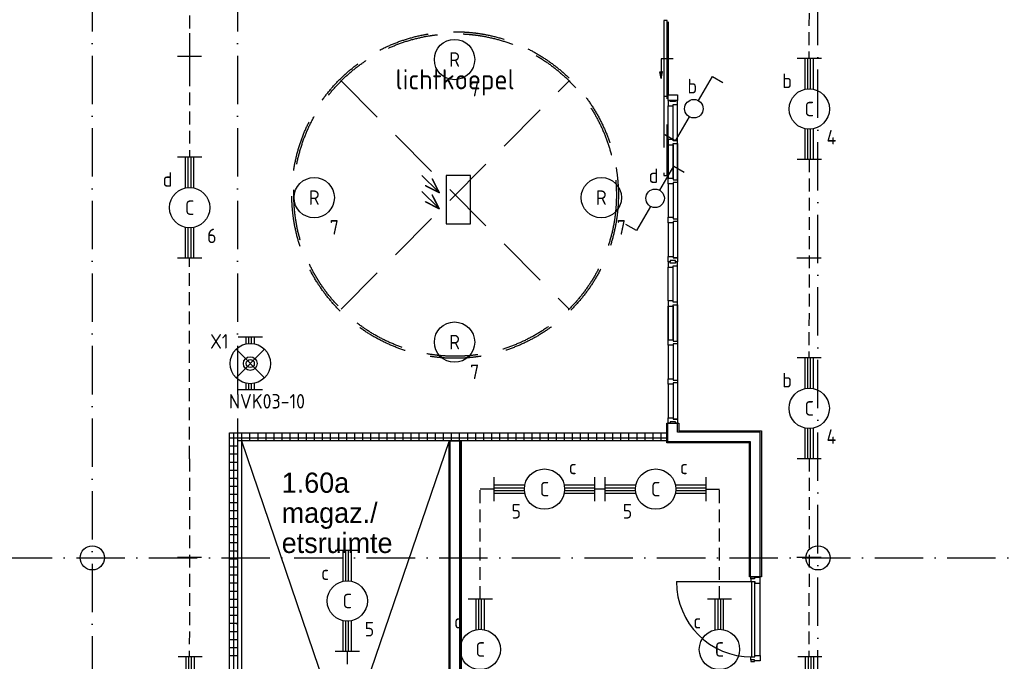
# Model space of a CAD drawing. Header units: millimetres. Extents: x -6587 to 112313, y 244 to 84344.
# Tile 47 of 55: x 65275 to 77486, y 56622 to 64579. Entities that reach past the tile are written whole.
import ezdxf
from ezdxf.enums import TextEntityAlignment as Align

# ---------------------------------------------------------------- set-up
doc = ezdxf.new("R2010")
doc.units = ezdxf.units.MM
doc.header["$LTSCALE"] = 100
doc.linetypes.add('DASHDOT', pattern=[9, 6, -1.5, 0, -1.5])
doc.linetypes.add('HIDDEN', pattern=[9.525, 6.35, -3.175])
doc.layers.get('0').update_dxf_attribs({"linetype": 'CONTINUOUS'})
for name, color, linetype in [('AL$1----_ALGEMEEN', 7, 'CONTINUOUS'), ('AL$1----_TEKST', 7, 'CONTINUOUS'), ('AL$7----_STRAMIEN', 1, 'DASHDOT'), ('AL22----_BINNENWAND', 7, 'CONTINUOUS'), ('AL28----_KONSTRUKTIE', 3, 'CONTINUOUS'), ('AL31----_BUITENKOZ', 7, 'CONTINUOUS'), ('AL32----_BINNENKOZ', 7, 'CONTINUOUS'), ('AL32----_DRAAIR', 7, 'CONTINUOUS'), ('AL37----_DAKOPENING', 7, 'HIDDEN'), ('ALXAX---_TEGELWERK', 1, 'CONTINUOUS'), ('BOUW', 8, 'CONTINUOUS'), ('EB63101-_ATTRIB', 2, 'CONTINUOUS'), ('EB63102-_ATTRIB', 2, 'CONTINUOUS'), ('EB63501-_ATTRIB', 2, 'CONTINUOUS'), ('EL63101-_LICHT-ARM', 3, 'CONTINUOUS'), ('EL63102-_LICHT-SCH', 3, 'CONTINUOUS'), ('EL63501-_NOODVRL-ARM', 3, 'CONTINUOUS'), ('LIJN035', 50, 'CONTINUOUS')]:
    doc.layers.add(name, color=color, linetype=linetype)
doc.styles.add('1_8', font='iso', dxfattribs={"width": 0.7, "height": 1.8})
doc.styles.add('BURO-025', font='BUROFONT.shx', dxfattribs={"height": 250})
doc.styles.add('NORATT', font='isocp.shx')
doc.styles.get("Standard").update_dxf_attribs({"font": 'iso.shx'})

# ---------------------------------------------------------------- blocks, each defined once
blk = doc.blocks.new('ES3G00')
blk.add_circle((0, 0), 2.5)
at = {"color": 6, "style": '1_8'}
for tag, flags, p in [('SCHAK', 8, (3.5, 2.75)), ('A_CODE', 8, (0, 0)), ('GROEP', 8, (-3.5, -2.75)), ('KAST', 9, (3.5, -2.75))]:
    blk.add_attdef(tag, text='', height=1.8, dxfattribs=dict(at, flags=flags)).set_placement(p, align=Align.MIDDLE)
blk = doc.blocks.new('EJ3T01')
at = {"color": 0}
for p, q in [((-3.25, -1.5), (-3.25, 1.5)), ((-1.77, 1.77), (1.77, -1.77)), ((1.77, 1.77), (-1.77, -1.77)), ((3.25, -1.5), (3.25, 1.5)), ((-3.25, 0.52), (-2.44, 0.52)), ((-3.25, 0.17), (-2.49, 0.17)), ((2.44, 0.52), (3.25, 0.52)), ((2.49, 0.17), (3.25, 0.17)), ((-3.25, -0.17), (-2.49, -0.17)), ((-3.25, -0.52), (-2.44, -0.52)), ((2.44, -0.52), (3.25, -0.52)), ((2.49, -0.17), (3.25, -0.17))]:
    blk.add_line(p, q, dxfattribs=at)
at = {"color": 6}
blk.add_lwpolyline([(1.77, -1.77), (1.75, -1.75)], dxfattribs=at)
at = {"color": 0}
for radius in [2.5, 0.85, 0.5]:
    blk.add_circle((0, 0), radius, dxfattribs=at)
at = {"style": '1_8'}
for tag, flags, p in [('GELIJK', 9, (3.5, 5)), ('A_CODE', 8, (-3.5, 2.75)), ('SCHAK', 8, (3.5, 2.75)), ('GROEP', 8, (-3.5, -2.75)), ('KAST', 9, (3.5, -2.75))]:
    blk.add_attdef(tag, text='', height=1.8, dxfattribs=dict(at, flags=flags)).set_placement(p, align=Align.MIDDLE_CENTER)
blk = doc.blocks.new('ES050601')
for p, q in [((-3, 3), (-1, 1)), ((-3, 1), (-1, -1))]:
    blk.add_line(p, q)
blk.add_lwpolyline([(0, -3), (3, -3), (3, 3), (0, 3)], close=True)
at = {"style": '1_8'}
for p in [(-1.5, 1.5), (-1.5, -0.5)]:
    blk.add_text('V', height=2, rotation=45, dxfattribs=at).set_placement(p, align=Align.MIDDLE)
for tag, flags, p in [('SCHAK', 8, (3, 5.5)), ('KAST', 9, (-3, 0.5)), ('M_CODE', 9, (0, 0)), ('DOEL', 9, (-3, -2)), ('GROEP', 9, (-3, -4.5))]:
    blk.add_attdef(tag, text='', height=1.8, dxfattribs=dict(at, flags=flags)).set_placement(p, align=Align.MIDDLE_CENTER)
blk = doc.blocks.new('ES3SW')
for points in [[(0.58, 1), (2.31, 4), (3.61, 3.25)], [(-0.58, -1), (-2.31, -4), (-3.61, -3.25)]]:
    blk.add_lwpolyline(points)
blk.add_circle((0, 0), 1.15)
at = {"style": '1_8'}
for tag, flags, p in [('SCHAK', 8, (3, 5.5)), ('KAST', 9, (-3, 0.5)), ('M_CODE', 9, (0, 0)), ('DOEL', 9, (-3, -2)), ('GROEP', 9, (-3, -4.5))]:
    blk.add_attdef(tag, text='', height=1.8, dxfattribs=dict(at, flags=flags)).set_placement(p, align=Align.MIDDLE_CENTER)
blk = doc.blocks.new('EJ3T20')
at = {"color": 0}
for p, q in [((-6.25, -1.5), (-6.25, 1.5)), ((-6.25, -1.5), (-6.25, 1.5)), ((6.25, -1.5), (6.25, 1.5)), ((6.25, -1.5), (6.25, 1.5)), ((-6.25, 0.52), (-2.44, 0.52)), ((-6.25, 0.52), (-2.44, 0.52)), ((-6.25, 0.17), (-2.49, 0.17)), ((-6.25, 0.17), (-2.49, 0.17)), ((2.44, 0.52), (6.25, 0.52)), ((2.44, 0.52), (6.25, 0.52)), ((2.49, 0.17), (6.25, 0.17)), ((2.49, 0.17), (6.25, 0.17)), ((-6.25, -0.17), (-2.49, -0.17)), ((-6.25, -0.17), (-2.49, -0.17)), ((-6.25, -0.52), (-2.44, -0.52)), ((-6.25, -0.52), (-2.44, -0.52)), ((2.44, -0.52), (6.25, -0.52)), ((2.44, -0.52), (6.25, -0.52)), ((2.49, -0.17), (6.25, -0.17)), ((2.49, -0.17), (6.25, -0.17))]:
    blk.add_line(p, q, dxfattribs=at)
blk.add_circle((0, 0), 2.5, dxfattribs=at)
blk.add_circle((0, 0), 2.5, dxfattribs=at)
at = {"style": 'NORATT', "flags": 9}
blk.add_attdef('GELIJK', text='', height=1.8, dxfattribs=at).set_placement((3.5, 5), align=Align.MIDDLE_CENTER)
at = {"color": 6}
for tag, style, flags, p in [('SCHAK', 'NORATT', 8, (3.5, 2.75)), ('SCHAK', '1_8', 8, (3.5, 2.75)), ('A_CODE', 'NORATT', 8, (0, 0)), ('A_CODE', '1_8', 8, (0, 0)), ('GROEP', 'NORATT', 8, (-3.5, -2.75)), ('GROEP', '1_8', 8, (-3.5, -2.75)), ('KAST', 'NORATT', 9, (3.5, -2.75)), ('KAST', '1_8', 9, (3.5, -2.75))]:
    blk.add_attdef(tag, text='', height=1.8, dxfattribs=dict(at, style=style, flags=flags)).set_placement(p, align=Align.MIDDLE)

msp = doc.modelspace()

# ---------------------------------------------------------------- linework, layer by layer
at = {"layer": 'AL$1----_ALGEMEEN', "color": 8}
for p, q in [((70599.8, 59355), (68024.8, 51805)), ((68024.8, 59355), (70599.8, 51805)), ((70599.8, 59355), (68024.8, 59355)), ((68024.8, 59355), (68024.8, 51805)), ((70599.8, 51805), (70599.8, 59355))]:
    msp.add_line(p, q, dxfattribs=at)
at = {"layer": 'AL$7----_STRAMIEN', "color": 1}
for p, q in [((66174.8, 76734.4), (66174.8, 40552.4)), ((67974.8, 76734.4), (67974.8, 7566.2)), ((75174.8, 55260.6), (75174.8, 76734.4)), ((26373, 57905), (98018.3, 57905))]:
    msp.add_line(p, q, dxfattribs=at)
at = {"layer": 'AL22----_BINNENWAND', "color": 8}
for p, q in [((73299.8, 59330), (73299.8, 59576)), ((73299.8, 59576), (73449.8, 59576)), ((73449.8, 59576), (73449.8, 59480)), ((73449.8, 59480), (74474.8, 59480)), ((74474.8, 59480), (74474.8, 57668.1)), ((67874.8, 54995), (67874.8, 59455)), ((67874.8, 59455), (73299.8, 59455)), ((73299.8, 59355), (67974.8, 59355)), ((67974.8, 59355), (67974.8, 54995)), ((70749.8, 59355), (70599.8, 59355)), ((70599.8, 59355), (70599.8, 51805)), ((70599.8, 51805), (70599.8, 59355)), ((70599.8, 59355), (70749.8, 59355)), ((70749.8, 51805), (70749.8, 59355)), ((70749.8, 59355), (70749.8, 51805)), ((73299.8, 59455), (73299.8, 59355)), ((74324.8, 59330), (73299.8, 59330)), ((74324.8, 57668.1), (74324.8, 59330)), ((74474.8, 57668.1), (74324.8, 57668.1))]:
    msp.add_line(p, q, dxfattribs=at)
at = {"layer": 'AL22----_BINNENWAND', "color": 8, "linetype": 'Continuous'}
for p, q in [((73314.8, 59345), (73314.8, 59576)), ((73434.8, 59465), (73434.8, 59576)), ((70614.8, 51805), (70614.8, 59355)), ((70614.8, 51805), (70614.8, 59355)), ((70734.8, 51805), (70734.8, 59355)), ((70734.8, 51805), (70734.8, 59355)), ((74459.8, 59465), (73434.8, 59465)), ((74459.8, 57668.1), (74459.8, 59465)), ((74339.8, 59345), (73314.8, 59345)), ((74339.8, 57668.1), (74339.8, 59345))]:
    msp.add_line(p, q, dxfattribs=at)
at = {"layer": 'AL28----_KONSTRUKTIE', "color": 8}
for centre in [(66174.8, 57905), (75174.8, 57905)]:
    msp.add_circle(centre, 150, dxfattribs=at)
at = {"layer": 'AL31----_BUITENKOZ', "color": 8, "linetype": 'Continuous'}
for p, q in [((73304.2, 64569.5), (73263.2, 64569.5)), ((73263.2, 64569.5), (73263.2, 63631)), ((73304.2, 63631), (73304.2, 64569.5)), ((73317.8, 64554.5), (73317.8, 63646)), ((73263.2, 63631), (73304.2, 63631))]:
    msp.add_line(p, q, dxfattribs=at)
at = {"layer": 'AL31----_BUITENKOZ', "color": 8}
for p, q in [((73377.6, 64095.1), (73230.9, 64094.9)), ((73230.9, 64094.9), (73230.9, 63852.1))]:
    msp.add_line(p, q, dxfattribs=at)
for points in [[(73230.9, 63852.1), (73214.5, 63934.2), (73230.9, 63934.2)], [(73230.9, 63852.1), (73247.2, 63934.2), (73230.9, 63934.2)]]:
    msp.add_lwpolyline(points, dxfattribs=at)
at = {"layer": 'AL31----_BUITENKOZ', "color": 8, "linetype": 'HIDDEN'}
msp.add_lwpolyline([(73263.2, 63631), (73263.2, 62645.5), (73304.2, 62645.5), (73304.2, 63631)], dxfattribs=at)
at = {"layer": 'AL32----_BINNENKOZ', "color": 8}
for p, q in [((73431.8, 61627.5), (73380.8, 61627.5)), ((73431.8, 59626), (73380.8, 59626)), ((70599.8, 59241), (70599.8, 51805))]:
    msp.add_line(p, q, dxfattribs=at)
msp.add_lwpolyline([(73317.8, 63579), (73317.8, 63646), (73431.8, 63646), (73431.8, 63579), (73364.8, 63579), (73364.8, 63579)], close=True, dxfattribs=at)
for points in [[(73431.8, 63579), (73406.8, 63579), (73406.8, 63563), (73339.8, 63563), (73339.8, 63579), (73317.8, 63579), (73317.8, 63512), (73380.8, 63512), (73380.8, 63529), (73431.8, 63529), (73431.8, 63579)], [(73317.8, 63095.5), (73317.8, 63512)], [(73317.8, 63095.5), (73317.8, 63512)], [(73380.8, 63095.5), (73380.8, 63512)], [(73431.8, 63078.5), (73431.8, 63529)], [(73431.8, 63078.5), (73380.8, 63078.5), (73380.8, 63095.5), (73317.8, 63095.5), (73317.8, 63028.5), (73380.8, 63028.5), (73380.8, 63045.5), (73431.8, 63045.5), (73431.8, 63078.5)], [(73317.8, 62612), (73317.8, 63028.5)], [(73317.8, 63028.5), (73317.8, 62612)], [(73317.8, 62612), (73317.8, 63028.5)], [(73317.8, 63028.5), (73317.8, 62612)], [(73380.8, 62612), (73380.8, 63028.5)], [(73380.8, 63028.5), (73380.8, 62612)], [(73431.8, 62595), (73431.8, 63045.5)], [(73431.8, 63045.5), (73431.8, 62595)], [(73431.8, 62562), (73380.8, 62562), (73380.8, 62545), (73317.8, 62545), (73317.8, 62612), (73380.8, 62612), (73380.8, 62595), (73431.8, 62595), (73431.8, 62562)], [(73317.8, 62545), (73317.8, 62128.5)], [(73317.8, 62545), (73317.8, 62128.5)], [(73380.8, 62545), (73380.8, 62128.5)], [(73431.8, 62562), (73431.8, 62111.5)], [(73431.8, 62078.5), (73380.8, 62078.5), (73380.8, 62061.5), (73317.8, 62061.5), (73317.8, 62128.5), (73380.8, 62128.5), (73380.8, 62111.5), (73431.8, 62111.5), (73431.8, 62078.5)], [(73317.8, 62061), (73317.8, 61644.5)], [(73380.8, 62061), (73380.8, 61644.5)], [(73431.8, 62078), (73431.8, 61627.5)], [(73431.8, 61577.5), (73406.8, 61577.5), (73406.8, 61593.5), (73339.8, 61593.5), (73339.8, 61577.5), (73317.8, 61577.5), (73317.8, 61644.5), (73380.8, 61644.5), (73380.8, 61627.5), (73431.8, 61627.5), (73431.8, 61577.5)], [(73431.8, 61577.5), (73406.8, 61577.5), (73406.8, 61561.5), (73339.8, 61561.5), (73339.8, 61577.5), (73317.8, 61577.5), (73317.8, 61510.5), (73380.8, 61510.5), (73380.8, 61527.5), (73431.8, 61527.5), (73431.8, 61577.5)], [(73317.8, 61094), (73317.8, 61510.5)], [(73317.8, 61094), (73317.8, 61510.5)], [(73380.8, 61094), (73380.8, 61510.5)], [(73431.8, 61077), (73431.8, 61527.5)], [(73431.8, 61077), (73380.8, 61077), (73380.8, 61094), (73317.8, 61094), (73317.8, 61027), (73380.8, 61027), (73380.8, 61044), (73431.8, 61044), (73431.8, 61077)], [(73317.8, 60610.5), (73317.8, 61027)], [(73317.8, 61027), (73317.8, 60610.5)], [(73317.8, 60610.5), (73317.8, 61027)], [(73317.8, 61027), (73317.8, 60610.5)], [(73380.8, 60610.5), (73380.8, 61027)], [(73380.8, 61027), (73380.8, 60610.5)], [(73431.8, 60593.5), (73431.8, 61044)], [(73431.8, 61044), (73431.8, 60593.5)], [(73431.8, 60560.5), (73380.8, 60560.5), (73380.8, 60543.5), (73317.8, 60543.5), (73317.8, 60610.5), (73380.8, 60610.5), (73380.8, 60593.5), (73431.8, 60593.5), (73431.8, 60560.5)], [(73317.8, 60543.5), (73317.8, 60127)], [(73317.8, 60543.5), (73317.8, 60127)], [(73380.8, 60543.5), (73380.8, 60127)], [(73431.8, 60560.5), (73431.8, 60110)], [(73431.8, 60077), (73380.8, 60077), (73380.8, 60060), (73317.8, 60060), (73317.8, 60127), (73380.8, 60127), (73380.8, 60110), (73431.8, 60110), (73431.8, 60077)], [(73317.8, 60059.5), (73317.8, 59643)], [(73380.8, 60059.5), (73380.8, 59643)], [(73431.8, 60076.5), (73431.8, 59626)], [(73431.8, 59576), (73406.8, 59576), (73406.8, 59592), (73339.8, 59592), (73339.8, 59576), (73317.8, 59576), (73317.8, 59643), (73380.8, 59643), (73380.8, 59626), (73431.8, 59626), (73431.8, 59576)], [(74342.8, 57645.1), (74342.8, 57668.1), (74386.8, 57668.1), (74386.8, 57645.1)], [(74342.8, 57645.1), (74342.8, 57610.1), (74393.8, 57610.1), (74393.8, 57593.1), (74456.8, 57593.1), (74456.8, 57660.1), (74386.8, 57660.1), (74386.8, 57645.1), (74342.8, 57645.1)], [(74353.8, 56676.1), (74353.8, 57610.1)], [(74393.8, 56676.1), (74393.8, 57610.1)], [(74342.8, 56641.1), (74342.8, 56676.1), (74393.8, 56676.1), (74393.8, 56693.1), (74456.8, 56693.1), (74456.8, 56626.1), (74386.8, 56626.1), (74386.8, 56641.1), (74342.8, 56641.1)], [(74342.8, 56641.1), (74342.8, 56618.1), (74386.8, 56618.1), (74386.8, 56641.1)]]:
    msp.add_lwpolyline(points, dxfattribs=at)
at = {"layer": 'AL32----_BINNENKOZ', "color": 8, "linetype": 'Continuous'}
msp.add_lwpolyline([(74456.8, 56693.1), (74456.8, 57593.1)], dxfattribs=at)
at = {"layer": 'AL32----_DRAAIR', "color": 8}
msp.add_lwpolyline([(73419.8, 57610.1), (74353.8, 57610.1)], dxfattribs=at)
msp.add_arc((74353.8, 57610.1), 934, 180, 270, dxfattribs=at)
at = {"layer": 'AL37----_DAKOPENING', "color": 8, "linetype": 'HIDDEN'}
for points in [[(69260.6, 63819.2), (72089.1, 60990.8)], [(69260.6, 60990.8), (72089.1, 63819.2)]]:
    msp.add_lwpolyline(points, dxfattribs=at)
at = {"layer": 'AL37----_DAKOPENING', "color": 8}
for radius in [2025, 2000]:
    msp.add_circle((70674.8, 62405), radius, dxfattribs=at)
at = {"layer": 'ALXAX---_TEGELWERK', "color": 8}
for p, q in [((67874.8, 59393.5), (73299.8, 59393.5)), ((67931, 54995), (67931, 59455)), ((68031, 59355), (68031, 59455)), ((68131, 59355), (68131, 59455)), ((68231, 59355), (68231, 59455)), ((68331, 59355), (68331, 59455)), ((68431, 59355), (68431, 59455)), ((68531, 59355), (68531, 59455)), ((68631, 59355), (68631, 59455)), ((68731, 59355), (68731, 59455)), ((68831, 59355), (68831, 59455)), ((68931, 59355), (68931, 59455)), ((69031, 59355), (69031, 59455)), ((69131, 59355), (69131, 59455)), ((69231, 59355), (69231, 59455)), ((69331, 59355), (69331, 59455)), ((69431, 59355), (69431, 59455)), ((69531, 59355), (69531, 59455)), ((69631, 59355), (69631, 59455)), ((69731, 59355), (69731, 59455)), ((69831, 59355), (69831, 59455)), ((69931, 59355), (69931, 59455)), ((70031, 59355), (70031, 59455)), ((70131, 59355), (70131, 59455)), ((70231, 59355), (70231, 59455)), ((70331, 59355), (70331, 59455)), ((70431, 59355), (70431, 59455)), ((70531, 59355), (70531, 59455)), ((70631, 59355), (70631, 59455)), ((70731, 59355), (70731, 59455)), ((70831, 59355), (70831, 59455)), ((70931, 59355), (70931, 59455)), ((71031, 59355), (71031, 59455)), ((71131, 59355), (71131, 59455)), ((71231, 59355), (71231, 59455)), ((71331, 59355), (71331, 59455)), ((71431, 59355), (71431, 59455)), ((71531, 59355), (71531, 59455)), ((71631, 59355), (71631, 59455)), ((71731, 59355), (71731, 59455)), ((71831, 59355), (71831, 59455)), ((71931, 59355), (71931, 59455)), ((72031, 59355), (72031, 59455)), ((72131, 59355), (72131, 59455)), ((72231, 59355), (72231, 59455)), ((72331, 59355), (72331, 59455)), ((72431, 59355), (72431, 59455)), ((72531, 59355), (72531, 59455)), ((72631, 59355), (72631, 59455)), ((72731, 59355), (72731, 59455)), ((72831, 59355), (72831, 59455)), ((72931, 59355), (72931, 59455)), ((73031, 59355), (73031, 59455)), ((73131, 59355), (73131, 59455)), ((73231, 59355), (73231, 59455)), ((67874.8, 59293.5), (67974.8, 59293.5)), ((67874.8, 59193.5), (67974.8, 59193.5)), ((67874.8, 59093.5), (67974.8, 59093.5)), ((67874.8, 58993.5), (67974.8, 58993.5)), ((67874.8, 58893.5), (67974.8, 58893.5)), ((67874.8, 58793.5), (67974.8, 58793.5)), ((67874.8, 58693.5), (67974.8, 58693.5)), ((67874.8, 58593.5), (67974.8, 58593.5)), ((67874.8, 58493.5), (67974.8, 58493.5)), ((67874.8, 58393.5), (67974.8, 58393.5)), ((67874.8, 58293.5), (67974.8, 58293.5)), ((67874.8, 58193.5), (67974.8, 58193.5)), ((67874.8, 58093.5), (67974.8, 58093.5)), ((67874.8, 57993.5), (67974.8, 57993.5)), ((67874.8, 57893.5), (67974.8, 57893.5)), ((67874.8, 57793.5), (67974.8, 57793.5)), ((67874.8, 57693.5), (67974.8, 57693.5)), ((67874.8, 57593.5), (67974.8, 57593.5)), ((67874.8, 57493.5), (67974.8, 57493.5)), ((67874.8, 57393.5), (67974.8, 57393.5)), ((67874.8, 57293.5), (67974.8, 57293.5)), ((67874.8, 57193.5), (67974.8, 57193.5)), ((67874.8, 57093.5), (67974.8, 57093.5)), ((67874.8, 56993.5), (67974.8, 56993.5)), ((67874.8, 56893.5), (67974.8, 56893.5)), ((67874.8, 56793.5), (67974.8, 56793.5)), ((67874.8, 56693.5), (67974.8, 56693.5))]:
    msp.add_line(p, q, dxfattribs=at)
at = {"layer": 'LIJN035', "linetype": 'HIDDEN', "ltscale": 0.25}
for p, q in [((75066.8, 66567.3), (75062.8, 64107.2)), ((67382.9, 65344.2), (67378.9, 62884.1)), ((75066.8, 62846.7), (75062.8, 60386.6)), ((67382.4, 59134.5), (67380.9, 61623.7)), ((67382.4, 59134.5), (67378.4, 56674.4)), ((75066.3, 59134.5), (75062.3, 56674.4)), ((70986.6, 57394.2), (70986.6, 58757.4)), ((73952.8, 57394.2), (73952.8, 58757.4)), ((69337.5, 56746.3), (69333.5, 54285.4))]:
    msp.add_line(p, q, dxfattribs=at)
at = {"layer": 'LIJN035'}
for p, q in [((67381, 64410.9, 3500), (67381, 63758.2, 3500)), ((67530.9, 64121.2), (67230.9, 64121.2)), ((67530.9, 61623.7), (67230.9, 61623.7)), ((75214.8, 61623.7), (74914.8, 61623.7)), ((71158.4, 58757.4), (70986.6, 58757.4)), ((72537.2, 58757.4), (72408.4, 58757.4)), ((73787.2, 58757.4), (73952.8, 58757.4)), ((67530.4, 57911.4), (67230.4, 57911.4)), ((75214.3, 57911.4), (74914.3, 57911.4))]:
    msp.add_line(p, q, dxfattribs=at)

# ---------------------------------------------------------------- block references
at = {"layer": 'EL63101-_LICHT-ARM'}
ref = msp.add_blockref('ES3G00', (70667.9, 64085.6), dxfattribs=dict(at, xscale=100, yscale=100, zscale=100, rotation=85.91147090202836))
ref.add_attrib('A_CODE', 'R', dxfattribs={"layer": 'EB63101-_ATTRIB', "color": 1, "height": 180, "style": '1_8', "flags": 8}).set_placement((70667.9, 64085.6), align=Align.MIDDLE)
ref.add_attrib('GROEP', '7', dxfattribs={"layer": 'EB63101-_ATTRIB', "color": 1, "height": 180, "style": '1_8', "flags": 8}).set_placement((70917.3, 63716.9), align=Align.MIDDLE)
ref = msp.add_blockref('EJ3T20', (75066.8, 63471.7), dxfattribs=dict(at, xscale=100, yscale=100, zscale=100, rotation=90))
ref.add_attrib('A_CODE', 'C', dxfattribs={"layer": 'EB63101-_ATTRIB', "color": 1, "height": 180, "style": '1_8', "flags": 8}).set_placement((75066.8, 63471.7), align=Align.MIDDLE)
ref.add_attrib('GROEP', '4', dxfattribs={"layer": 'EB63101-_ATTRIB', "color": 1, "height": 180, "style": '1_8', "flags": 8}).set_placement((75341.8, 63121.7), align=Align.MIDDLE)
ref.add_attrib('SCHAK', 'b', dxfattribs={"layer": 'EB63101-_ATTRIB', "color": 1, "height": 180, "style": '1_8', "flags": 8}).set_placement((74791.8, 63821.7), align=Align.MIDDLE)
ref = msp.add_blockref('EJ3T20', (67382.9, 62248.7), dxfattribs=dict(at, xscale=100, yscale=100, zscale=100, rotation=90))
ref.add_attrib('A_CODE', 'C', dxfattribs={"layer": 'EB63101-_ATTRIB', "color": 1, "height": 180, "style": '1_8', "flags": 8}).set_placement((67382.9, 62248.7), align=Align.MIDDLE)
ref.add_attrib('GROEP', '6', dxfattribs={"layer": 'EB63101-_ATTRIB', "color": 1, "height": 180, "style": '1_8', "flags": 8}).set_placement((67657.9, 61898.7), align=Align.MIDDLE)
ref.add_attrib('SCHAK', 'd', dxfattribs={"layer": 'EB63101-_ATTRIB', "color": 1, "height": 180, "style": '1_8', "flags": 8}).set_placement((67107.9, 62598.7), align=Align.MIDDLE)
ref = msp.add_blockref('ES3G00', (68927.4, 62372.7), dxfattribs=dict(at, xscale=100, yscale=100, zscale=100, rotation=85.91147090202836))
ref.add_attrib('A_CODE', 'R', dxfattribs={"layer": 'EB63101-_ATTRIB', "color": 1, "height": 180, "style": '1_8', "flags": 8}).set_placement((68927.4, 62372.7), align=Align.MIDDLE)
ref.add_attrib('GROEP', '7', dxfattribs={"layer": 'EB63101-_ATTRIB', "color": 1, "height": 180, "style": '1_8', "flags": 8}).set_placement((69176.8, 62004), align=Align.MIDDLE)
ref = msp.add_blockref('ES3G00', (72487.5, 62372.7), dxfattribs=dict(at, xscale=100, yscale=100, zscale=100, rotation=85.91147090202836))
ref.add_attrib('A_CODE', 'R', dxfattribs={"layer": 'EB63101-_ATTRIB', "color": 1, "height": 180, "style": '1_8', "flags": 8}).set_placement((72487.5, 62372.7), align=Align.MIDDLE)
ref.add_attrib('GROEP', '7', dxfattribs={"layer": 'EB63101-_ATTRIB', "color": 1, "height": 180, "style": '1_8', "flags": 8}).set_placement((72736.9, 62004), align=Align.MIDDLE)
ref = msp.add_blockref('ES3G00', (70667.9, 60580.8), dxfattribs=dict(at, xscale=100, yscale=100, zscale=100, rotation=85.91147090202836))
ref.add_attrib('A_CODE', 'R', dxfattribs={"layer": 'EB63101-_ATTRIB', "color": 1, "height": 180, "style": '1_8', "flags": 8}).set_placement((70667.9, 60580.8), align=Align.MIDDLE)
ref.add_attrib('GROEP', '7', dxfattribs={"layer": 'EB63101-_ATTRIB', "color": 1, "height": 180, "style": '1_8', "flags": 8}).set_placement((70917.3, 60212.1), align=Align.MIDDLE)
ref = msp.add_blockref('EJ3T20', (75066.3, 59759.5), dxfattribs=dict(at, xscale=100, yscale=100, zscale=100, rotation=90))
ref.add_attrib('A_CODE', 'C', dxfattribs={"layer": 'EB63101-_ATTRIB', "color": 1, "height": 180, "style": '1_8', "flags": 8}).set_placement((75066.3, 59759.5), align=Align.MIDDLE)
ref.add_attrib('GROEP', '4', dxfattribs={"layer": 'EB63101-_ATTRIB', "color": 1, "height": 180, "style": '1_8', "flags": 8}).set_placement((75341.3, 59409.5), align=Align.MIDDLE)
ref.add_attrib('SCHAK', 'b', dxfattribs={"layer": 'EB63101-_ATTRIB', "color": 1, "height": 180, "style": '1_8', "flags": 8}).set_placement((74791.3, 60109.5), align=Align.MIDDLE)
ref = msp.add_blockref('EJ3T20', (71783.4, 58757.4), dxfattribs=dict(at, xscale=100, yscale=100, zscale=100))
ref.add_attrib('A_CODE', 'C', dxfattribs={"layer": 'EB63101-_ATTRIB', "color": 1, "height": 180, "style": 'NORATT', "flags": 8}).set_placement((71783.4, 58757.4), align=Align.MIDDLE)
ref.add_attrib('GROEP', '5', dxfattribs={"layer": 'EB63101-_ATTRIB', "color": 1, "height": 180, "style": 'NORATT', "flags": 8}).set_placement((71433.4, 58482.4), align=Align.MIDDLE)
ref.add_attrib('SCHAK', 'c', dxfattribs={"layer": 'EB63101-_ATTRIB', "color": 1, "height": 180, "style": 'NORATT', "flags": 8}).set_placement((72133.4, 59032.4), align=Align.MIDDLE)
ref = msp.add_blockref('EJ3T20', (73162.2, 58757.4), dxfattribs=dict(at, xscale=100, yscale=100, zscale=100))
ref.add_attrib('A_CODE', 'C', dxfattribs={"layer": 'EB63101-_ATTRIB', "color": 1, "height": 180, "style": 'NORATT', "flags": 8}).set_placement((73162.2, 58757.4), align=Align.MIDDLE)
ref.add_attrib('GROEP', '5', dxfattribs={"layer": 'EB63101-_ATTRIB', "color": 1, "height": 180, "style": 'NORATT', "flags": 8}).set_placement((72812.2, 58482.4), align=Align.MIDDLE)
ref.add_attrib('SCHAK', 'c', dxfattribs={"layer": 'EB63101-_ATTRIB', "color": 1, "height": 180, "style": 'NORATT', "flags": 8}).set_placement((73512.2, 59032.4), align=Align.MIDDLE)
ref = msp.add_blockref('EJ3T20', (69337.5, 57370.5), dxfattribs=dict(at, xscale=100, yscale=100, zscale=100, rotation=90))
ref.add_attrib('A_CODE', 'C', dxfattribs={"layer": 'EB63101-_ATTRIB', "color": 1, "height": 180, "style": '1_8', "flags": 8}).set_placement((69337.5, 57370.5), align=Align.MIDDLE)
ref.add_attrib('GROEP', '5', dxfattribs={"layer": 'EB63101-_ATTRIB', "color": 1, "height": 180, "style": '1_8', "flags": 8}).set_placement((69612.5, 57020.5), align=Align.MIDDLE)
ref.add_attrib('SCHAK', 'c', dxfattribs={"layer": 'EB63101-_ATTRIB', "color": 1, "height": 180, "style": '1_8', "flags": 8}).set_placement((69062.5, 57720.5), align=Align.MIDDLE)
ref = msp.add_blockref('EJ3T20', (70986.6, 56769.2), dxfattribs=dict(at, xscale=100, yscale=100, zscale=100, rotation=90))
ref.add_attrib('A_CODE', 'C', dxfattribs={"layer": 'EB63101-_ATTRIB', "color": 1, "height": 180, "style": '1_8', "flags": 8}).set_placement((70986.6, 56769.2), align=Align.MIDDLE)
ref.add_attrib('GROEP', '5', dxfattribs={"layer": 'EB63101-_ATTRIB', "color": 1, "height": 180, "style": '1_8', "flags": 8}).set_placement((71261.6, 56419.2), align=Align.MIDDLE)
ref.add_attrib('SCHAK', 'c', dxfattribs={"layer": 'EB63101-_ATTRIB', "color": 1, "height": 180, "style": '1_8', "flags": 8}).set_placement((70711.6, 57119.2), align=Align.MIDDLE)
ref = msp.add_blockref('EJ3T20', (73952.8, 56769.2), dxfattribs=dict(at, xscale=100, yscale=100, zscale=100, rotation=90))
ref.add_attrib('A_CODE', 'C', dxfattribs={"layer": 'EB63101-_ATTRIB', "color": 1, "height": 180, "style": '1_8', "flags": 8}).set_placement((73952.8, 56769.2), align=Align.MIDDLE)
ref.add_attrib('GROEP', '5', dxfattribs={"layer": 'EB63101-_ATTRIB', "color": 1, "height": 180, "style": '1_8', "flags": 8}).set_placement((74227.8, 56419.2), align=Align.MIDDLE)
ref.add_attrib('SCHAK', 'c', dxfattribs={"layer": 'EB63101-_ATTRIB', "color": 1, "height": 180, "style": '1_8', "flags": 8}).set_placement((73677.8, 57119.2), align=Align.MIDDLE)
ref = msp.add_blockref('EJ3T20', (67389.4, 56051.4), dxfattribs=dict(at, xscale=100, yscale=100, zscale=100, rotation=90))
ref.add_attrib('A_CODE', 'C', dxfattribs={"layer": 'EB63101-_ATTRIB', "color": 1, "height": 180, "style": 'NORATT', "flags": 8}).set_placement((67389.4, 56051.4), align=Align.MIDDLE)
ref.add_attrib('GROEP', '6', dxfattribs={"layer": 'EB63101-_ATTRIB', "color": 1, "height": 180, "style": 'NORATT', "flags": 8}).set_placement((67664.4, 55701.4), align=Align.MIDDLE)
ref.add_attrib('SCHAK', 'd', dxfattribs={"layer": 'EB63101-_ATTRIB', "color": 1, "height": 180, "style": 'NORATT', "flags": 8}).set_placement((67114.4, 56401.4), align=Align.MIDDLE)
ref = msp.add_blockref('EJ3T20', (75073.3, 56051.4), dxfattribs=dict(at, xscale=100, yscale=100, zscale=100, rotation=90))
ref.add_attrib('A_CODE', 'C', dxfattribs={"layer": 'EB63101-_ATTRIB', "color": 1, "height": 180, "style": '1_8', "flags": 8}).set_placement((75073.3, 56051.4), align=Align.MIDDLE)
ref.add_attrib('GROEP', '4', dxfattribs={"layer": 'EB63101-_ATTRIB', "color": 1, "height": 180, "style": '1_8', "flags": 8}).set_placement((75348.3, 55701.4), align=Align.MIDDLE)
ref.add_attrib('SCHAK', 'b', dxfattribs={"layer": 'EB63101-_ATTRIB', "color": 1, "height": 180, "style": '1_8', "flags": 8}).set_placement((74798.3, 56401.4), align=Align.MIDDLE)
at = {"layer": 'EL63102-_LICHT-SCH'}
ref = msp.add_blockref('ES3SW', (73635.7, 63475.3), dxfattribs=dict(at, xscale=100, yscale=100, zscale=100))
ref.add_attrib('SCHAK', 'b', dxfattribs={"layer": 'EB63102-_ATTRIB', "color": 1, "height": 180, "style": '1_8', "flags": 8}).set_placement((73615.7, 63755.6), align=Align.MIDDLE_CENTER)
at = {"layer": 'EL63102-_LICHT-SCH', "xscale": 100, "yscale": 100, "zscale": 100}
msp.add_blockref('ES050601', (70563.6, 62348.5), dxfattribs=at)
at = {"layer": 'EL63102-_LICHT-SCH'}
ref = msp.add_blockref('ES3SW', (73154.9, 62364.2), dxfattribs=dict(at, xscale=100, yscale=100, zscale=100))
ref.add_attrib('SCHAK', 'd', dxfattribs={"layer": 'EB63102-_ATTRIB', "color": 1, "height": 180, "style": '1_8', "flags": 8}).set_placement((73134.9, 62644.5), align=Align.MIDDLE_CENTER)
at = {"layer": 'EL63501-_NOODVRL-ARM'}
ref = msp.add_blockref('EJ3T01', (68134.6, 60315.1), dxfattribs=dict(at, xscale=100, yscale=100, zscale=100, rotation=90))
ref.add_attrib('A_CODE', 'X1', dxfattribs={"layer": 'EB63501-_ATTRIB', "color": 1, "height": 180, "style": '1_8', "flags": 8}).set_placement((67749.7, 60589.8), align=Align.MIDDLE)
ref.add_attrib('GROEP', 'NVK03-10', dxfattribs={"layer": 'EB63501-_ATTRIB', "color": 1, "height": 180, "style": '1_8', "flags": 8}).set_placement((68341, 59847), align=Align.MIDDLE)

# ---------------------------------------------------------------- texts
at = {"layer": 'AL$1----_TEKST', "color": 8}
msp.add_text('lichtkoepel', height=250, dxfattribs=at).set_placement((70674.8, 63714.8), align=Align.CENTER)
at = {"layer": 'BOUW', "style": 'BURO-025'}
for s, p in [('1.60a', (68524.4, 58712.4)), ('magaz./', (68524.4, 58339.4)), ('etsruimte', (68524.4, 57965.3))]:
    msp.add_text(s, height=250, dxfattribs=at).set_placement(p)

doc.saveas('drawing.dxf')
